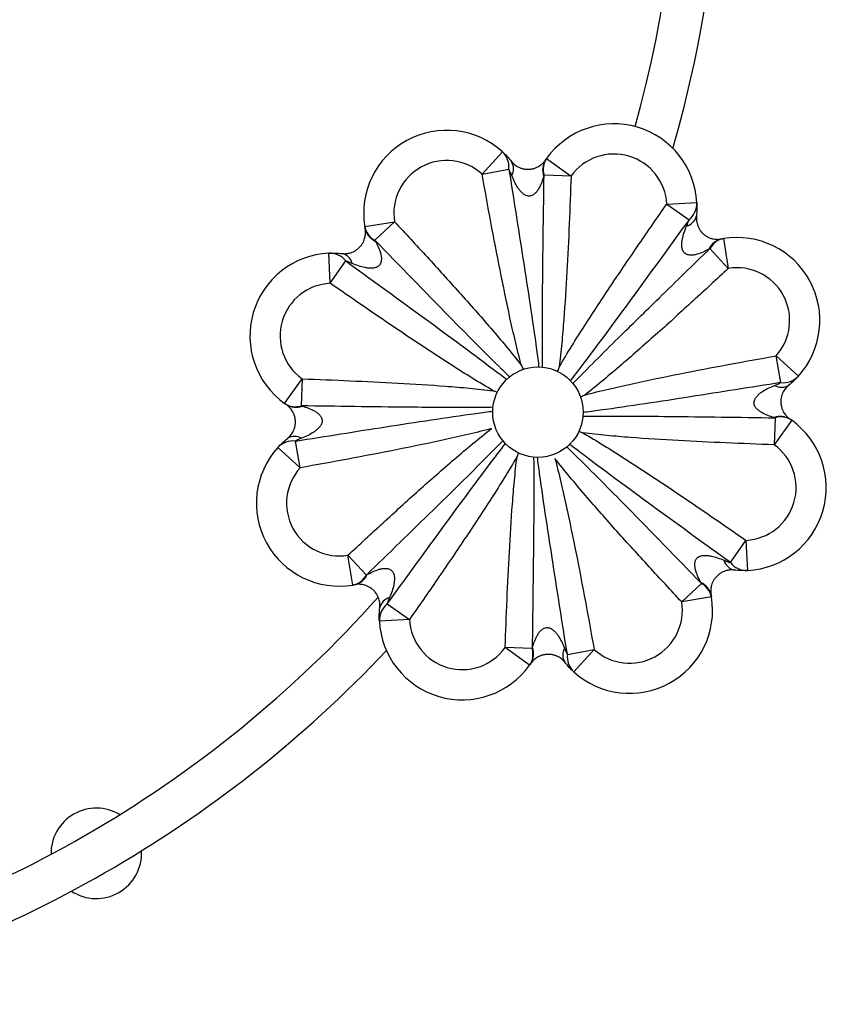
# Paper-space layout '_Inferior' of a CAD drawing. Header units: millimetres. Extents: x -681 to 211, y 556 to 1553.
# Tile 3 of 6: x -61 to 207, y 659 to 985. Entities that reach past the tile are written whole.
import ezdxf

# ---------------------------------------------------------------- set-up
doc = ezdxf.new("R2010")
doc.units = ezdxf.units.MM

psp = doc.layouts.new('_Inferior')

# ---------------------------------------------------------------- linework, layer by layer
at = {"color": 7, "linetype": 'Continuous', "lineweight": 25}
for p, q in [((92.72, 933.84), (99.43, 941.25)), ((114.09, 939.03), (122.21, 933.2)), ((92.72, 933.84), (101.6, 935.43)), ((122.21, 933.2), (113.26, 933.52)), ((153.91, 923.87), (163.89, 924.37)), ((153.91, 923.87), (161.3, 918.72)), ((53.84, 916.4), (63.71, 918.02)), ((63.71, 918.02), (57.16, 911.92)), ((172.69, 912.44), (174.31, 902.57)), ((174.31, 902.57), (168.2, 909.13)), ((42.41, 897.62), (41.91, 907.61)), ((42.41, 897.62), (47.57, 905.02)), ((191.71, 864.69), (190.12, 873.56)), ((190.12, 873.56), (197.54, 866.85)), ((106, 868.96), (106.09, 869.06)), ((117.33, 868.6), (117.55, 868.61)), ((27.25, 857.8), (33.08, 865.93)), ((33.08, 865.93), (32.76, 856.97)), ((125.22, 860.3), (125.34, 860.19)), ((189.8, 853.03), (189.49, 844.07)), ((195.32, 852.2), (189.49, 844.07)), ((32.45, 836.44), (25.03, 843.15)), ((32.45, 836.44), (30.86, 845.31)), ((175, 804.98), (180.16, 812.38)), ((180.16, 812.38), (180.65, 802.39)), ((54.37, 800.87), (48.26, 807.43)), ((49.88, 797.56), (48.26, 807.43)), ((165.41, 798.08), (158.86, 791.98)), ((168.72, 793.6), (158.86, 791.98)), ((61.26, 791.28), (68.66, 786.13)), ((68.66, 786.13), (58.67, 785.63)), ((109.31, 776.48), (100.36, 776.8)), ((108.48, 770.97), (100.36, 776.8)), ((120.97, 774.57), (129.84, 776.16)), ((129.84, 776.16), (123.13, 768.75))]:
    psp.add_line(p, q, dxfattribs=at)
psp.add_circle((111.23, 854.9), 15, dxfattribs=at)
for centre, radius, start, end in [((-235.13, 1055), 393, 344.4406, 18.3873), ((-235.13, 1055), 407, 343.9313, 16.916), ((136.43, 923), 27.5, 2.8541, 144.3369), ((80.98, 920.86), 27.5, 47.8541, 189.3369), ((94.5, 936.1), 7.13, 354.5346, 46.2237), ((136.43, 923), 17.5, 2.8541, 144.3369), ((80.98, 920.86), 17.5, 47.8541, 189.3369), ((98.53, 935.64), 4.6, 330.372, 31.56), ((118.84, 935.28), 6.05, 148.1154, 200.248), ((119.51, 935.4), 6.53, 146.1709, 196.7072), ((156.77, 924.22), 7.13, 309.5346, 1.2237), ((159.29, 921.04), 4.6, 285.372, 346.56), ((60.25, 917.67), 6.53, 191.1709, 241.7072), ((59.86, 917.11), 6.05, 193.1154, 245.248), ((173.4, 906.43), 6.05, 103.1154, 155.248), ((173.95, 906.03), 6.53, 101.1709, 151.7072), ((177.15, 885.3), 27.5, 317.8541, 99.3369), ((43.28, 880.14), 27.5, 92.8541, 234.3369), ((42.07, 900.48), 7.13, 39.5346, 91.2237), ((45.25, 903.01), 4.6, 15.372, 76.56), ((177.15, 885.3), 17.5, 317.8541, 99.3369), ((43.28, 880.14), 17.5, 92.8541, 234.3369), ((192.39, 871.78), 7.13, 264.5346, 316.2237), ((191.93, 867.75), 4.6, 240.372, 301.56), ((30.89, 863.23), 6.53, 236.1709, 286.7072), ((31, 862.56), 6.05, 238.1154, 290.248), ((191.57, 847.44), 6.05, 58.1154, 110.248), ((191.68, 846.77), 6.53, 56.1709, 106.7072), ((179.28, 829.86), 27.5, 272.8541, 54.3369), ((30.64, 842.25), 4.6, 60.372, 121.56), ((45.42, 824.7), 27.5, 137.8541, 279.3369), ((30.18, 838.22), 7.13, 84.5346, 136.2237), ((179.28, 829.86), 17.5, 272.8541, 54.3369), ((45.42, 824.7), 17.5, 137.8541, 279.3369), ((177.32, 806.99), 4.6, 195.372, 256.56), ((180.5, 809.52), 7.13, 219.5346, 271.2237), ((48.62, 803.97), 6.53, 281.1709, 331.7072), ((49.17, 803.57), 6.05, 283.1154, 335.248), ((162.71, 792.89), 6.05, 13.1154, 65.248), ((162.32, 792.33), 6.53, 11.1709, 61.7072), ((-235.13, 1055), 393, 281.6091, 318.3018), ((141.59, 789.14), 27.5, 227.8541, 9.3369), ((65.8, 785.78), 7.13, 129.5346, 181.2237), ((63.28, 788.96), 4.6, 105.372, 166.56), ((141.59, 789.14), 17.5, 227.8541, 9.3369), ((86.14, 787), 27.5, 182.8541, 324.3369), ((86.14, 787), 17.5, 182.8541, 324.3369), ((-235.13, 1055), 407, 283.0556, 316.688), ((103.06, 774.6), 6.53, 326.1709, 16.7072), ((103.73, 774.72), 6.05, 328.1154, 20.248), ((124.04, 774.36), 4.6, 150.372, 211.56), ((128.07, 773.9), 7.13, 174.5346, 226.2237), ((-35.13, 708.59), 15, 58.7725, 181.2275), ((-35.13, 708.59), 15, 236.8721, 3.1279)]:
    psp.add_arc(centre, radius, start, end, dxfattribs=at)
for points, knots in [([(99.43, 941.25), (99.93, 940.81), (100.43, 940.31), (101.45, 939.25), (101.95, 938.67), (102.45, 938.05)], [0, 0, 0, 0, 0.5, 0.5, 1, 1, 1, 1]), ([(102.45, 938.05), (102.73, 937.7), (103.05, 937.37), (103.79, 936.75), (104.21, 936.46), (104.97, 936.07), (105.24, 935.94), (105.85, 935.73), (106.17, 935.63), (106.91, 935.48), (107.3, 935.44), (107.92, 935.42), (108.13, 935.42), (108.54, 935.45), (108.74, 935.47), (109.13, 935.53), (109.31, 935.56), (109.67, 935.64), (109.84, 935.69), (110.16, 935.79), (110.32, 935.85), (110.61, 935.96), (110.74, 936.02), (111.13, 936.2), (111.36, 936.33), (111.79, 936.59), (111.99, 936.72), (112.52, 937.13), (112.81, 937.41), (113.31, 937.95), (113.52, 938.22), (113.7, 938.48)], [0, 0, 0, 0, 0.125, 0.125, 0.25, 0.25, 0.3125, 0.3125, 0.375, 0.375, 0.4375, 0.4375, 0.46875, 0.46875, 0.5, 0.5, 0.53125, 0.53125, 0.5625, 0.5625, 0.59375, 0.59375, 0.625, 0.625, 0.6875, 0.6875, 0.75, 0.75, 0.875, 0.875, 1, 1, 1, 1]), ([(105.72, 870.45), (105.02, 873.05), (104.38, 875.67), (103.14, 880.92), (102.54, 883.55), (100.81, 891.45), (99.73, 896.74), (97.63, 907.32), (96.62, 912.62), (94.64, 923.22), (93.67, 928.53), (92.72, 933.84)], [0, 0, 0, 0, 0.125, 0.125, 0.25, 0.25, 0.5, 0.5, 0.75, 0.75, 1, 1, 1, 1]), ([(102.53, 933.37), (102.38, 933.74), (102.23, 934.1), (101.92, 934.79), (101.76, 935.12), (101.6, 935.43)], [0, 0, 0, 0, 0.5, 0.5, 1, 1, 1, 1]), ([(113.16, 933.19), (112.97, 932.5), (112.75, 931.81), (112.23, 930.46), (111.93, 929.79), (111.38, 928.82), (111.18, 928.51), (110.73, 927.91), (110.49, 927.63), (110.06, 927.25), (109.91, 927.13), (109.59, 926.91), (109.42, 926.82), (109.06, 926.67), (108.88, 926.61), (108.5, 926.55), (108.3, 926.54), (107.71, 926.59), (107.33, 926.72), (106.82, 926.99), (106.65, 927.1), (106.34, 927.33), (106.19, 927.45), (105.76, 927.83), (105.5, 928.11), (105.01, 928.7), (104.79, 929.01), (104.15, 929.95), (103.78, 930.61), (103.11, 931.97), (102.81, 932.66), (102.53, 933.37)], [0, 0, 0, 0, 0.125, 0.125, 0.25, 0.25, 0.3125, 0.3125, 0.375, 0.375, 0.40625, 0.40625, 0.4375, 0.4375, 0.46875, 0.46875, 0.5, 0.5, 0.5625, 0.5625, 0.59375, 0.59375, 0.625, 0.625, 0.6875, 0.6875, 0.75, 0.75, 0.875, 0.875, 1, 1, 1, 1]), ([(122.21, 933.2), (122.02, 927.92), (121.82, 922.63), (121.36, 912.06), (121.11, 906.77), (120.52, 896.21), (120.2, 890.93), (119.59, 883.02), (119.37, 880.38), (118.88, 875.11), (118.6, 872.48), (118.27, 869.86)], [0, 0, 0, 0, 0.25, 0.25, 0.5, 0.5, 0.75, 0.75, 0.875, 0.875, 1, 1, 1, 1]), ([(163.89, 924.37), (163.93, 923.7), (163.94, 923), (163.9, 921.53), (163.85, 920.76), (163.76, 919.97)], [0, 0, 0, 0, 0.5, 0.5, 1, 1, 1, 1]), ([(118.27, 869.86), (119.62, 872.19), (121.02, 874.5), (123.85, 879.09), (125.29, 881.37), (129.66, 888.18), (132.63, 892.68), (138.62, 901.65), (141.65, 906.11), (147.75, 915.01), (150.82, 919.45), (153.91, 923.87)], [0, 0, 0, 0, 0.125, 0.125, 0.25, 0.25, 0.5, 0.5, 0.75, 0.75, 1, 1, 1, 1]), ([(63.71, 918.02), (67.32, 914.15), (70.91, 910.27), (78.06, 902.47), (81.62, 898.56), (88.68, 890.67), (92.18, 886.71), (97.35, 880.69), (99.06, 878.67), (102.43, 874.59), (104.09, 872.53), (105.72, 870.45)], [0, 0, 0, 0, 0.25, 0.25, 0.5, 0.5, 0.75, 0.75, 0.875, 0.875, 1, 1, 1, 1]), ([(160.51, 916.61), (160.67, 916.97), (160.81, 917.33), (161.08, 918.04), (161.2, 918.39), (161.3, 918.72)], [0, 0, 0, 0, 0.5, 0.5, 1, 1, 1, 1]), ([(163.76, 919.97), (163.71, 919.52), (163.7, 919.06), (163.79, 918.1), (163.88, 917.6), (164.14, 916.79), (164.25, 916.51), (164.52, 915.93), (164.69, 915.63), (165.1, 915.01), (165.34, 914.69), (165.77, 914.24), (165.92, 914.1), (166.23, 913.82), (166.39, 913.7), (166.7, 913.47), (166.86, 913.36), (167.17, 913.16), (167.32, 913.08), (167.62, 912.92), (167.77, 912.85), (168.05, 912.73), (168.19, 912.67), (168.59, 912.52), (168.85, 912.45), (169.33, 912.33), (169.57, 912.29), (170.24, 912.2), (170.64, 912.19), (171.38, 912.22), (171.71, 912.26), (172.02, 912.32)], [0, 0, 0, 0, 0.125, 0.125, 0.25, 0.25, 0.3125, 0.3125, 0.375, 0.375, 0.4375, 0.4375, 0.46875, 0.46875, 0.5, 0.5, 0.53125, 0.53125, 0.5625, 0.5625, 0.59375, 0.59375, 0.625, 0.625, 0.6875, 0.6875, 0.75, 0.75, 0.875, 0.875, 1, 1, 1, 1]), ([(46.31, 907.48), (46.76, 907.43), (47.22, 907.42), (48.18, 907.5), (48.68, 907.6), (49.49, 907.86), (49.78, 907.97), (50.36, 908.24), (50.65, 908.4), (51.28, 908.82), (51.59, 909.06), (52.04, 909.49), (52.19, 909.64), (52.46, 909.95), (52.59, 910.1), (52.82, 910.41), (52.93, 910.57), (53.12, 910.88), (53.21, 911.04), (53.36, 911.34), (53.43, 911.48), (53.56, 911.77), (53.61, 911.91), (53.76, 912.31), (53.83, 912.56), (53.95, 913.05), (53.99, 913.28), (54.08, 913.95), (54.09, 914.35), (54.06, 915.09), (54.02, 915.43), (53.96, 915.74)], [0, 0, 0, 0, 0.125, 0.125, 0.25, 0.25, 0.3125, 0.3125, 0.375, 0.375, 0.4375, 0.4375, 0.46875, 0.46875, 0.5, 0.5, 0.53125, 0.53125, 0.5625, 0.5625, 0.59375, 0.59375, 0.625, 0.625, 0.6875, 0.6875, 0.75, 0.75, 0.875, 0.875, 1, 1, 1, 1]), ([(167.9, 908.96), (167.28, 908.61), (166.64, 908.28), (165.31, 907.69), (164.62, 907.43), (163.55, 907.13), (163.19, 907.05), (162.45, 906.95), (162.08, 906.92), (161.5, 906.95), (161.31, 906.97), (160.94, 907.05), (160.75, 907.1), (160.39, 907.25), (160.22, 907.34), (159.91, 907.56), (159.76, 907.7), (159.38, 908.15), (159.2, 908.51), (159.03, 909.07), (158.99, 909.26), (158.93, 909.64), (158.91, 909.83), (158.88, 910.4), (158.89, 910.79), (158.97, 911.55), (159.02, 911.93), (159.24, 913.04), (159.45, 913.77), (159.93, 915.21), (160.21, 915.91), (160.51, 916.61)], [0, 0, 0, 0, 0.125, 0.125, 0.25, 0.25, 0.3125, 0.3125, 0.375, 0.375, 0.40625, 0.40625, 0.4375, 0.4375, 0.46875, 0.46875, 0.5, 0.5, 0.5625, 0.5625, 0.59375, 0.59375, 0.625, 0.625, 0.6875, 0.6875, 0.75, 0.75, 0.875, 0.875, 1, 1, 1, 1]), ([(57.32, 911.62), (57.67, 910.99), (58, 910.35), (58.59, 909.03), (58.86, 908.34), (59.15, 907.26), (59.23, 906.9), (59.34, 906.17), (59.36, 905.79), (59.33, 905.22), (59.31, 905.03), (59.24, 904.65), (59.18, 904.47), (59.04, 904.11), (58.94, 903.94), (58.72, 903.62), (58.58, 903.47), (58.14, 903.1), (57.78, 902.92), (57.22, 902.75), (57.03, 902.7), (56.64, 902.64), (56.45, 902.63), (55.88, 902.6), (55.5, 902.61), (54.73, 902.68), (54.36, 902.74), (53.24, 902.96), (52.51, 903.16), (51.08, 903.64), (50.37, 903.92), (49.68, 904.22)], [0, 0, 0, 0, 0.125, 0.125, 0.25, 0.25, 0.3125, 0.3125, 0.375, 0.375, 0.40625, 0.40625, 0.4375, 0.4375, 0.46875, 0.46875, 0.5, 0.5, 0.5625, 0.5625, 0.59375, 0.59375, 0.625, 0.625, 0.6875, 0.6875, 0.75, 0.75, 0.875, 0.875, 1, 1, 1, 1]), ([(41.91, 907.61), (42.58, 907.64), (43.29, 907.65), (44.76, 907.61), (45.52, 907.56), (46.31, 907.48)], [0, 0, 0, 0, 0.5, 0.5, 1, 1, 1, 1]), ([(49.68, 904.22), (49.31, 904.38), (48.95, 904.53), (48.24, 904.8), (47.9, 904.92), (47.57, 905.02)], [0, 0, 0, 0, 0.5, 0.5, 1, 1, 1, 1]), ([(174.31, 902.57), (170.44, 898.97), (166.55, 895.37), (158.76, 888.22), (154.84, 884.66), (146.96, 877.61), (142.99, 874.1), (136.97, 868.93), (134.95, 867.23), (130.87, 863.85), (128.82, 862.19), (126.73, 860.57)], [0, 0, 0, 0, 0.25, 0.25, 0.5, 0.5, 0.75, 0.75, 0.875, 0.875, 1, 1, 1, 1]), ([(96.43, 861.99), (94.09, 863.34), (91.78, 864.73), (87.19, 867.57), (84.91, 869.01), (78.1, 873.37), (73.6, 876.34), (64.63, 882.34), (60.17, 885.37), (51.27, 891.47), (46.84, 894.54), (42.41, 897.62)], [0, 0, 0, 0, 0.125, 0.125, 0.25, 0.25, 0.5, 0.5, 0.75, 0.75, 1, 1, 1, 1]), ([(126.73, 860.57), (129.34, 861.26), (131.96, 861.91), (137.2, 863.15), (139.84, 863.74), (147.74, 865.47), (153.02, 866.56), (163.6, 868.65), (168.9, 869.67), (179.51, 871.64), (184.81, 872.61), (190.12, 873.56)], [0, 0, 0, 0, 0.125, 0.125, 0.25, 0.25, 0.5, 0.5, 0.75, 0.75, 1, 1, 1, 1]), ([(33.08, 865.93), (38.37, 865.74), (43.65, 865.53), (54.23, 865.08), (59.51, 864.82), (70.07, 864.24), (75.36, 863.91), (83.27, 863.31), (85.9, 863.09), (91.17, 862.59), (93.8, 862.32), (96.43, 861.99)], [0, 0, 0, 0, 0.25, 0.25, 0.5, 0.5, 0.75, 0.75, 0.875, 0.875, 1, 1, 1, 1]), ([(197.54, 866.85), (197.09, 866.36), (196.6, 865.85), (195.53, 864.84), (194.95, 864.33), (194.33, 863.83)], [0, 0, 0, 0, 0.5, 0.5, 1, 1, 1, 1]), ([(189.47, 853.12), (188.79, 853.31), (188.1, 853.54), (186.74, 854.06), (186.07, 854.36), (185.1, 854.91), (184.79, 855.11), (184.2, 855.55), (183.91, 855.8), (183.53, 856.22), (183.41, 856.37), (183.2, 856.69), (183.1, 856.86), (182.95, 857.22), (182.9, 857.41), (182.83, 857.79), (182.82, 857.99), (182.87, 858.57), (183, 858.95), (183.28, 859.47), (183.38, 859.63), (183.61, 859.95), (183.73, 860.09), (184.11, 860.52), (184.4, 860.78), (184.99, 861.27), (185.29, 861.5), (186.24, 862.13), (186.9, 862.5), (188.25, 863.18), (188.95, 863.48), (189.65, 863.76)], [0, 0, 0, 0, 0.125, 0.125, 0.25, 0.25, 0.3125, 0.3125, 0.375, 0.375, 0.40625, 0.40625, 0.4375, 0.4375, 0.46875, 0.46875, 0.5, 0.5, 0.5625, 0.5625, 0.59375, 0.59375, 0.625, 0.625, 0.6875, 0.6875, 0.75, 0.75, 0.875, 0.875, 1, 1, 1, 1]), ([(189.65, 863.76), (190.02, 863.9), (190.38, 864.05), (191.07, 864.36), (191.4, 864.52), (191.71, 864.69)], [0, 0, 0, 0, 0.5, 0.5, 1, 1, 1, 1]), ([(194.33, 863.83), (193.98, 863.55), (193.65, 863.23), (193.03, 862.49), (192.74, 862.08), (192.35, 861.32), (192.23, 861.04), (192.01, 860.44), (191.92, 860.11), (191.77, 859.38), (191.72, 858.98), (191.7, 858.36), (191.71, 858.16), (191.73, 857.74), (191.75, 857.54), (191.81, 857.16), (191.84, 856.97), (191.93, 856.61), (191.97, 856.44), (192.07, 856.12), (192.13, 855.97), (192.24, 855.68), (192.3, 855.54), (192.48, 855.15), (192.61, 854.92), (192.87, 854.49), (193.01, 854.3), (193.42, 853.76), (193.69, 853.47), (194.24, 852.97), (194.51, 852.76), (194.77, 852.58)], [0, 0, 0, 0, 0.125, 0.125, 0.25, 0.25, 0.3125, 0.3125, 0.375, 0.375, 0.4375, 0.4375, 0.46875, 0.46875, 0.5, 0.5, 0.53125, 0.53125, 0.5625, 0.5625, 0.59375, 0.59375, 0.625, 0.625, 0.6875, 0.6875, 0.75, 0.75, 0.875, 0.875, 1, 1, 1, 1]), ([(97.65, 861.57), (97.25, 861.71), (96.85, 861.84), (96.46, 861.98), (96.45, 861.98), (96.44, 861.98), (96.43, 861.99)], [0, 0, 0, 0, 0.001258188, 0.001258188, 0.001258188, 0.001290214, 0.001290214, 0.001290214, 0.001290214]), ([(28.24, 846.17), (28.59, 846.45), (28.92, 846.77), (29.54, 847.51), (29.83, 847.92), (30.22, 848.68), (30.34, 848.96), (30.56, 849.56), (30.65, 849.89), (30.8, 850.62), (30.85, 851.02), (30.86, 851.64), (30.86, 851.84), (30.84, 852.26), (30.82, 852.46), (30.76, 852.84), (30.72, 853.03), (30.64, 853.39), (30.59, 853.56), (30.49, 853.88), (30.44, 854.03), (30.33, 854.32), (30.27, 854.46), (30.08, 854.85), (29.96, 855.08), (29.7, 855.51), (29.56, 855.7), (29.15, 856.24), (28.88, 856.53), (28.33, 857.03), (28.06, 857.24), (27.8, 857.42)], [0, 0, 0, 0, 0.125, 0.125, 0.25, 0.25, 0.3125, 0.3125, 0.375, 0.375, 0.4375, 0.4375, 0.46875, 0.46875, 0.5, 0.5, 0.53125, 0.53125, 0.5625, 0.5625, 0.59375, 0.59375, 0.625, 0.625, 0.6875, 0.6875, 0.75, 0.75, 0.875, 0.875, 1, 1, 1, 1]), ([(33.09, 856.88), (33.78, 856.69), (34.47, 856.46), (35.82, 855.94), (36.49, 855.64), (37.46, 855.09), (37.78, 854.89), (38.37, 854.45), (38.65, 854.2), (39.04, 853.78), (39.16, 853.63), (39.37, 853.31), (39.46, 853.14), (39.61, 852.78), (39.67, 852.59), (39.73, 852.21), (39.74, 852.01), (39.7, 851.43), (39.57, 851.05), (39.29, 850.53), (39.19, 850.37), (38.96, 850.05), (38.84, 849.91), (38.45, 849.48), (38.17, 849.22), (37.58, 848.73), (37.27, 848.5), (36.33, 847.87), (35.67, 847.5), (34.32, 846.82), (33.62, 846.52), (32.92, 846.24)], [0, 0, 0, 0, 0.125, 0.125, 0.25, 0.25, 0.3125, 0.3125, 0.375, 0.375, 0.40625, 0.40625, 0.4375, 0.4375, 0.46875, 0.46875, 0.5, 0.5, 0.5625, 0.5625, 0.59375, 0.59375, 0.625, 0.625, 0.6875, 0.6875, 0.75, 0.75, 0.875, 0.875, 1, 1, 1, 1]), ([(95.84, 849.43), (93.23, 848.74), (90.61, 848.09), (85.36, 846.85), (82.73, 846.26), (74.83, 844.53), (69.55, 843.44), (58.97, 841.35), (53.67, 840.33), (43.06, 838.36), (37.76, 837.39), (32.45, 836.44)], [0, 0, 0, 0, 0.125, 0.125, 0.25, 0.25, 0.5, 0.5, 0.75, 0.75, 1, 1, 1, 1]), ([(48.26, 807.43), (52.13, 811.03), (56.01, 814.63), (63.81, 821.78), (67.73, 825.34), (75.61, 832.4), (79.58, 835.9), (85.6, 841.06), (87.62, 842.77), (91.69, 846.15), (93.75, 847.81), (95.84, 849.43)], [0, 0, 0, 0, 0.25, 0.25, 0.5, 0.5, 0.75, 0.75, 0.875, 0.875, 1, 1, 1, 1]), ([(25.03, 843.15), (25.48, 843.64), (25.97, 844.15), (27.04, 845.16), (27.62, 845.67), (28.24, 846.17)], [0, 0, 0, 0, 0.5, 0.5, 1, 1, 1, 1]), ([(32.92, 846.24), (32.55, 846.1), (32.19, 845.95), (31.5, 845.64), (31.17, 845.48), (30.86, 845.31)], [0, 0, 0, 0, 0.5, 0.5, 1, 1, 1, 1]), ([(124.92, 848.43), (125.32, 848.29), (125.71, 848.16), (126.11, 848.02), (126.12, 848.02), (126.13, 848.02), (126.14, 848.01)], [0, 0, 0, 0, 0.001258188, 0.001258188, 0.001258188, 0.001290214, 0.001290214, 0.001290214, 0.001290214]), ([(126.14, 848.01), (128.47, 846.66), (130.78, 845.27), (135.37, 842.43), (137.65, 840.99), (144.46, 836.63), (148.97, 833.66), (157.93, 827.66), (162.4, 824.63), (171.29, 818.53), (175.73, 815.46), (180.16, 812.38)], [0, 0, 0, 0, 0.125, 0.125, 0.25, 0.25, 0.5, 0.5, 0.75, 0.75, 1, 1, 1, 1]), ([(189.49, 844.07), (184.2, 844.26), (178.91, 844.47), (168.34, 844.92), (163.06, 845.18), (152.49, 845.76), (147.21, 846.09), (139.3, 846.69), (136.67, 846.91), (131.4, 847.41), (128.77, 847.68), (126.14, 848.01)], [0, 0, 0, 0, 0.25, 0.25, 0.5, 0.5, 0.75, 0.75, 0.875, 0.875, 1, 1, 1, 1]), ([(104.3, 840.14), (102.95, 837.81), (101.55, 835.5), (98.72, 830.91), (97.28, 828.63), (92.91, 821.82), (89.94, 817.32), (83.94, 808.35), (80.91, 803.89), (74.81, 794.99), (71.74, 790.55), (68.66, 786.13)], [0, 0, 0, 0, 0.125, 0.125, 0.25, 0.25, 0.5, 0.5, 0.75, 0.75, 1, 1, 1, 1]), ([(100.36, 776.8), (100.55, 782.08), (100.75, 787.37), (101.21, 797.94), (101.46, 803.23), (102.04, 813.79), (102.37, 819.07), (102.98, 826.98), (103.19, 829.62), (103.69, 834.89), (103.97, 837.52), (104.3, 840.14)], [0, 0, 0, 0, 0.25, 0.25, 0.5, 0.5, 0.75, 0.75, 0.875, 0.875, 1, 1, 1, 1]), ([(104.71, 841.37), (104.58, 840.97), (104.44, 840.57), (104.31, 840.17), (104.3, 840.16), (104.3, 840.15), (104.3, 840.14)], [0, 0, 0, 0, 0.001258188, 0.001258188, 0.001258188, 0.001290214, 0.001290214, 0.001290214, 0.001290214]), ([(116.85, 839.55), (117.54, 836.95), (118.19, 834.33), (119.43, 829.08), (120.03, 826.45), (121.75, 818.55), (122.84, 813.26), (124.94, 802.68), (125.95, 797.38), (127.93, 786.78), (128.89, 781.47), (129.84, 776.16)], [0, 0, 0, 0, 0.125, 0.125, 0.25, 0.25, 0.5, 0.5, 0.75, 0.75, 1, 1, 1, 1]), ([(158.86, 791.98), (155.25, 795.85), (151.66, 799.73), (144.51, 807.53), (140.95, 811.44), (133.89, 819.33), (130.39, 823.29), (125.22, 829.31), (123.51, 831.33), (120.14, 835.41), (118.47, 837.47), (116.85, 839.55)], [0, 0, 0, 0, 0.25, 0.25, 0.5, 0.5, 0.75, 0.75, 0.875, 0.875, 1, 1, 1, 1]), ([(165.25, 798.38), (164.89, 799.01), (164.56, 799.65), (163.97, 800.97), (163.71, 801.66), (163.42, 802.74), (163.34, 803.1), (163.23, 803.83), (163.21, 804.21), (163.24, 804.78), (163.26, 804.97), (163.33, 805.35), (163.39, 805.53), (163.53, 805.89), (163.62, 806.06), (163.85, 806.38), (163.98, 806.53), (164.43, 806.9), (164.79, 807.08), (165.35, 807.25), (165.54, 807.3), (165.92, 807.36), (166.11, 807.37), (166.69, 807.4), (167.07, 807.39), (167.83, 807.32), (168.21, 807.26), (169.33, 807.04), (170.05, 806.84), (171.49, 806.36), (172.2, 806.08), (172.89, 805.78)], [0, 0, 0, 0, 0.125, 0.125, 0.25, 0.25, 0.3125, 0.3125, 0.375, 0.375, 0.40625, 0.40625, 0.4375, 0.4375, 0.46875, 0.46875, 0.5, 0.5, 0.5625, 0.5625, 0.59375, 0.59375, 0.625, 0.625, 0.6875, 0.6875, 0.75, 0.75, 0.875, 0.875, 1, 1, 1, 1]), ([(172.89, 805.78), (173.25, 805.62), (173.62, 805.47), (174.32, 805.2), (174.67, 805.08), (175, 804.98)], [0, 0, 0, 0, 0.5, 0.5, 1, 1, 1, 1]), ([(54.67, 801.04), (55.29, 801.39), (55.93, 801.72), (57.26, 802.31), (57.94, 802.57), (59.02, 802.87), (59.38, 802.95), (60.12, 803.05), (60.49, 803.08), (61.06, 803.05), (61.25, 803.03), (61.63, 802.95), (61.82, 802.9), (62.18, 802.75), (62.35, 802.66), (62.66, 802.44), (62.81, 802.3), (63.19, 801.85), (63.37, 801.49), (63.54, 800.93), (63.58, 800.74), (63.64, 800.36), (63.66, 800.17), (63.69, 799.6), (63.67, 799.21), (63.6, 798.45), (63.54, 798.07), (63.33, 796.96), (63.12, 796.23), (62.64, 794.79), (62.36, 794.09), (62.06, 793.39)], [0, 0, 0, 0, 0.125, 0.125, 0.25, 0.25, 0.3125, 0.3125, 0.375, 0.375, 0.40625, 0.40625, 0.4375, 0.4375, 0.46875, 0.46875, 0.5, 0.5, 0.5625, 0.5625, 0.59375, 0.59375, 0.625, 0.625, 0.6875, 0.6875, 0.75, 0.75, 0.875, 0.875, 1, 1, 1, 1]), ([(176.25, 802.52), (175.81, 802.57), (175.35, 802.58), (174.39, 802.5), (173.89, 802.4), (173.07, 802.14), (172.79, 802.03), (172.21, 801.76), (171.91, 801.6), (171.29, 801.18), (170.98, 800.94), (170.53, 800.51), (170.38, 800.36), (170.11, 800.05), (169.98, 799.9), (169.75, 799.59), (169.64, 799.43), (169.45, 799.12), (169.36, 798.96), (169.2, 798.66), (169.13, 798.52), (169.01, 798.23), (168.95, 798.09), (168.81, 797.69), (168.73, 797.44), (168.62, 796.95), (168.57, 796.72), (168.49, 796.05), (168.47, 795.65), (168.5, 794.91), (168.55, 794.57), (168.61, 794.26)], [0, 0, 0, 0, 0.125, 0.125, 0.25, 0.25, 0.3125, 0.3125, 0.375, 0.375, 0.4375, 0.4375, 0.46875, 0.46875, 0.5, 0.5, 0.53125, 0.53125, 0.5625, 0.5625, 0.59375, 0.59375, 0.625, 0.625, 0.6875, 0.6875, 0.75, 0.75, 0.875, 0.875, 1, 1, 1, 1]), ([(180.65, 802.39), (179.99, 802.36), (179.28, 802.35), (177.81, 802.39), (177.04, 802.44), (176.25, 802.52)], [0, 0, 0, 0, 0.5, 0.5, 1, 1, 1, 1]), ([(58.81, 790.03), (58.86, 790.48), (58.86, 790.94), (58.78, 791.9), (58.69, 792.4), (58.43, 793.21), (58.32, 793.49), (58.05, 794.07), (57.88, 794.37), (57.47, 794.99), (57.22, 795.31), (56.8, 795.76), (56.65, 795.9), (56.34, 796.18), (56.18, 796.3), (55.87, 796.53), (55.71, 796.64), (55.4, 796.84), (55.25, 796.92), (54.95, 797.08), (54.8, 797.15), (54.52, 797.27), (54.38, 797.33), (53.97, 797.48), (53.72, 797.55), (53.23, 797.67), (53, 797.71), (52.33, 797.8), (51.93, 797.81), (51.19, 797.78), (50.85, 797.74), (50.55, 797.68)], [0, 0, 0, 0, 0.125, 0.125, 0.25, 0.25, 0.3125, 0.3125, 0.375, 0.375, 0.4375, 0.4375, 0.46875, 0.46875, 0.5, 0.5, 0.53125, 0.53125, 0.5625, 0.5625, 0.59375, 0.59375, 0.625, 0.625, 0.6875, 0.6875, 0.75, 0.75, 0.875, 0.875, 1, 1, 1, 1]), ([(62.06, 793.39), (61.9, 793.03), (61.75, 792.67), (61.49, 791.96), (61.37, 791.61), (61.26, 791.28)], [0, 0, 0, 0, 0.5, 0.5, 1, 1, 1, 1]), ([(58.67, 785.63), (58.64, 786.3), (58.63, 787), (58.67, 788.47), (58.72, 789.24), (58.81, 790.03)], [0, 0, 0, 0, 0.5, 0.5, 1, 1, 1, 1]), ([(109.41, 776.81), (109.6, 777.5), (109.82, 778.19), (110.34, 779.54), (110.64, 780.21), (111.19, 781.18), (111.39, 781.49), (111.84, 782.09), (112.08, 782.37), (112.51, 782.75), (112.66, 782.87), (112.98, 783.09), (113.15, 783.18), (113.5, 783.33), (113.69, 783.39), (114.07, 783.45), (114.27, 783.46), (114.86, 783.41), (115.24, 783.28), (115.75, 783.01), (115.92, 782.9), (116.23, 782.67), (116.38, 782.55), (116.8, 782.17), (117.07, 781.89), (117.55, 781.3), (117.78, 780.99), (118.41, 780.05), (118.78, 779.39), (119.46, 778.03), (119.76, 777.34), (120.04, 776.63)], [0, 0, 0, 0, 0.125, 0.125, 0.25, 0.25, 0.3125, 0.3125, 0.375, 0.375, 0.40625, 0.40625, 0.4375, 0.4375, 0.46875, 0.46875, 0.5, 0.5, 0.5625, 0.5625, 0.59375, 0.59375, 0.625, 0.625, 0.6875, 0.6875, 0.75, 0.75, 0.875, 0.875, 1, 1, 1, 1]), ([(120.12, 771.95), (119.84, 772.3), (119.52, 772.63), (118.78, 773.25), (118.36, 773.54), (117.6, 773.93), (117.32, 774.06), (116.72, 774.27), (116.39, 774.37), (115.66, 774.52), (115.27, 774.56), (114.65, 774.58), (114.44, 774.58), (114.03, 774.55), (113.83, 774.53), (113.44, 774.47), (113.25, 774.44), (112.9, 774.36), (112.73, 774.31), (112.41, 774.21), (112.25, 774.15), (111.96, 774.04), (111.82, 773.98), (111.44, 773.8), (111.2, 773.67), (110.78, 773.41), (110.58, 773.28), (110.05, 772.87), (109.76, 772.59), (109.25, 772.05), (109.04, 771.78), (108.87, 771.52)], [0, 0, 0, 0, 0.125, 0.125, 0.25, 0.25, 0.3125, 0.3125, 0.375, 0.375, 0.4375, 0.4375, 0.46875, 0.46875, 0.5, 0.5, 0.53125, 0.53125, 0.5625, 0.5625, 0.59375, 0.59375, 0.625, 0.625, 0.6875, 0.6875, 0.75, 0.75, 0.875, 0.875, 1, 1, 1, 1]), ([(120.04, 776.63), (120.18, 776.26), (120.34, 775.9), (120.65, 775.21), (120.81, 774.88), (120.97, 774.57)], [0, 0, 0, 0, 0.5, 0.5, 1, 1, 1, 1]), ([(123.13, 768.75), (122.64, 769.19), (122.13, 769.69), (121.12, 770.75), (120.61, 771.33), (120.12, 771.95)], [0, 0, 0, 0, 0.5, 0.5, 1, 1, 1, 1])]:
    psp.add_open_spline(points, degree=3, knots=knots, dxfattribs=at)
for points in [[(113.7, 938.48), (113.83, 938.67), (113.96, 938.85), (114.09, 939.03)], [(113.26, 933.52), (113.22, 933.41), (113.19, 933.3), (113.16, 933.19)], [(53.96, 915.74), (53.92, 915.96), (53.88, 916.18), (53.84, 916.4)], [(57.16, 911.92), (57.21, 911.82), (57.27, 911.72), (57.32, 911.62)], [(172.02, 912.32), (172.25, 912.36), (172.47, 912.4), (172.69, 912.44)], [(168.2, 909.13), (168.1, 909.07), (168, 909.02), (167.9, 908.96)], [(105.72, 870.45), (105.91, 870.06), (106.1, 869.67), (106.29, 869.29)], [(106.29, 869.29), (106.22, 869.21), (106.16, 869.14), (106.09, 869.06)], [(117.86, 868.63), (117.76, 868.63), (117.66, 868.62), (117.55, 868.61)], [(118.27, 869.86), (118.13, 869.45), (117.99, 869.04), (117.86, 868.63)], [(97.67, 861.27), (97.66, 861.37), (97.66, 861.47), (97.65, 861.57)], [(125.57, 859.99), (125.5, 860.06), (125.42, 860.13), (125.34, 860.19)], [(126.73, 860.57), (126.34, 860.37), (125.96, 860.18), (125.57, 859.99)], [(27.8, 857.42), (27.61, 857.54), (27.43, 857.67), (27.25, 857.8)], [(32.76, 856.97), (32.87, 856.94), (32.98, 856.91), (33.09, 856.88)], [(189.8, 853.03), (189.7, 853.06), (189.59, 853.09), (189.47, 853.12)], [(194.77, 852.58), (194.95, 852.46), (195.14, 852.33), (195.32, 852.2)], [(124.9, 848.73), (124.9, 848.63), (124.91, 848.53), (124.92, 848.43)], [(54.37, 800.87), (54.47, 800.93), (54.57, 800.98), (54.67, 801.04)], [(50.55, 797.68), (50.32, 797.64), (50.1, 797.6), (49.88, 797.56)], [(165.41, 798.08), (165.36, 798.18), (165.3, 798.28), (165.25, 798.38)], [(168.61, 794.26), (168.65, 794.04), (168.69, 793.82), (168.72, 793.6)], [(109.31, 776.48), (109.34, 776.59), (109.38, 776.7), (109.41, 776.81)], [(108.87, 771.52), (108.74, 771.33), (108.61, 771.15), (108.48, 770.97)]]:
    psp.add_open_spline(points, degree=3, dxfattribs=at)
at = {"color": 8, "linetype": 'Continuous', "lineweight": 25}
for points, knots in [([(101.6, 935.43), (103.18, 925.43), (106.33, 905.46), (109.71, 883.57), (111.3, 871.67), (111.56, 869.73)], [0, 0, 0, 0, 0.456698, 0.911698, 1, 1, 1, 1]), ([(112.77, 869.76), (112.76, 871.02), (112.66, 880.44), (112.81, 901.69), (113.09, 921.69), (113.26, 933.52)], [0, 0, 0, 0, 0.059511, 0.444064, 1, 1, 1, 1]), ([(161.3, 918.72), (155.35, 910.53), (143.46, 894.18), (130.38, 876.33), (123.1, 866.8), (121.92, 865.26)], [0, 0, 0, 0, 0.457013, 0.912326, 1, 1, 1, 1]), ([(101.93, 866.46), (101.02, 867.35), (94.28, 873.95), (79.35, 889.09), (65.4, 903.44), (57.16, 911.92)], [0, 0, 0, 0, 0.060059, 0.444387, 1, 1, 1, 1]), ([(122.7, 864.29), (127.72, 869.36), (137.19, 878.91), (152.43, 893.79), (162.58, 903.66), (168.2, 909.13)], [0, 0, 0, 0, 0.335607, 0.632312, 1, 1, 1, 1]), ([(47.57, 905.02), (55.75, 899.07), (72.1, 887.18), (89.92, 874.12), (99.41, 866.87), (100.91, 865.72)], [0, 0, 0, 0, 0.457953, 0.914203, 1, 1, 1, 1]), ([(191.71, 864.69), (181.71, 863.11), (161.75, 859.95), (139.88, 856.58), (128, 854.99), (126.09, 854.74)], [0, 0, 0, 0, 0.457216, 0.912733, 1, 1, 1, 1]), ([(96.43, 856.49), (95.2, 856.48), (85.81, 856.37), (64.6, 856.53), (44.59, 856.81), (32.76, 856.97)], [0, 0, 0, 0, 0.058106, 0.443233, 1, 1, 1, 1]), ([(30.86, 845.31), (40.86, 846.89), (60.82, 850.05), (82.67, 853.42), (94.52, 855), (96.41, 855.25)], [0, 0, 0, 0, 0.457717, 0.913732, 1, 1, 1, 1]), ([(126.16, 853.51), (127.38, 853.52), (136.76, 853.63), (157.97, 853.47), (177.98, 853.19), (189.8, 853.03)], [0, 0, 0, 0, 0.057808, 0.443057, 1, 1, 1, 1]), ([(99.68, 845.5), (97.92, 843.72), (90.29, 835.95), (75.16, 821.1), (61.75, 808.05), (54.37, 800.87)], [0, 0, 0, 0, 0.118139, 0.514874, 1, 1, 1, 1]), ([(61.26, 791.28), (67.22, 799.47), (79.11, 815.82), (92.13, 833.59), (99.36, 843.05), (100.47, 844.51)], [0, 0, 0, 0, 0.458985, 0.916264, 1, 1, 1, 1]), ([(120.69, 843.48), (121.59, 842.61), (128.31, 836.03), (143.22, 820.91), (157.17, 806.56), (165.41, 798.08)], [0, 0, 0, 0, 0.058925, 0.443717, 1, 1, 1, 1]), ([(175, 804.98), (166.81, 810.93), (150.47, 822.82), (132.64, 835.88), (123.14, 843.14), (121.63, 844.3)], [0, 0, 0, 0, 0.457751, 0.9138, 1, 1, 1, 1]), ([(109.8, 840.06), (109.81, 839), (109.91, 829.8), (109.76, 808.62), (109.48, 788.47), (109.31, 776.48)], [0, 0, 0, 0, 0.050231, 0.434692, 1, 1, 1, 1]), ([(120.97, 774.57), (119.39, 784.57), (116.24, 804.54), (112.88, 826.33), (111.3, 838.14), (111.05, 839.97)], [0, 0, 0, 0, 0.458761, 0.915816, 1, 1, 1, 1])]:
    psp.add_open_spline(points, degree=3, knots=knots, dxfattribs=at)

doc.saveas('drawing.dxf')
